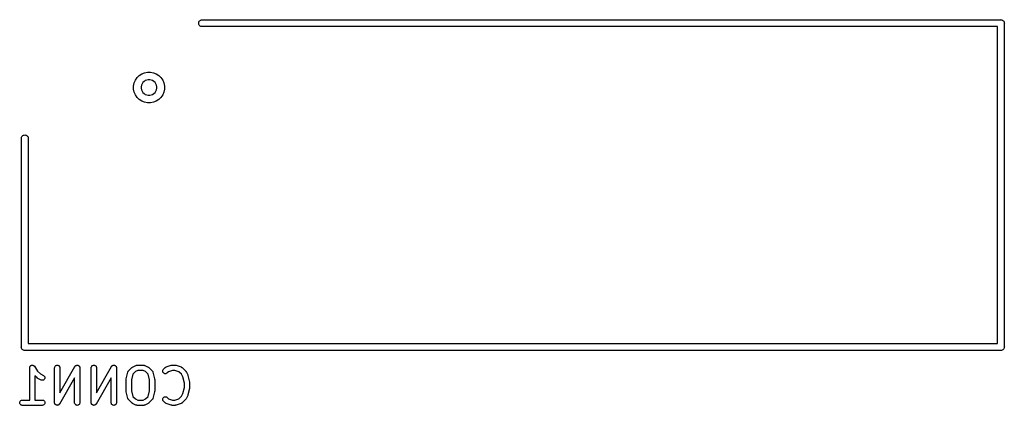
# Model space of a CAD drawing. Extents: x 0.05 to 2.3, y -1.99 to -0.02.
# Tile 6 of 8: x 1.19 to 2.3, y -1.95 to -1.52. Entities that reach past the tile are written whole.
import ezdxf

# ---------------------------------------------------------------- set-up
doc = ezdxf.new("R2010")
doc.units = 0
doc.header["$MEASUREMENT"] = 0
doc.layers.add('BLACK', color=7, linetype='CONTINUOUS')

msp = doc.modelspace()

# ---------------------------------------------------------------- linework, layer by layer
at = {"layer": 'BLACK', "linetype": 'CONTINUOUS'}
for p, q in [((1.396, -1.52), (1.3961, -1.5192)), ((1.3961, -1.5208), (1.396, -1.52)), ((1.3961, -1.5192), (1.3963, -1.5185)), ((1.3963, -1.5185), (1.3967, -1.5178)), ((1.3967, -1.5178), (1.3972, -1.5172)), ((1.3972, -1.5172), (1.3978, -1.5167)), ((1.3978, -1.5167), (1.3985, -1.5164)), ((1.3985, -1.5164), (1.3992, -1.5161)), ((1.3992, -1.5161), (1.3998, -1.5161)), ((1.3998, -1.5161), (2.2998, -1.5161)), ((2.2998, -1.5161), (2.3, -1.516)), ((2.3, -1.516), (2.3002, -1.5161)), ((2.3002, -1.5161), (2.3008, -1.5161)), ((2.3008, -1.5161), (2.3015, -1.5164)), ((2.3015, -1.5164), (2.3022, -1.5167)), ((2.3022, -1.5167), (2.3028, -1.5172)), ((2.3028, -1.5172), (2.3033, -1.5178)), ((2.3033, -1.5178), (2.3037, -1.5185)), ((2.3037, -1.5185), (2.3039, -1.5192)), ((2.3039, -1.5192), (2.304, -1.52)), ((2.304, -1.52), (2.3039, -1.5202)), ((2.3039, -1.5202), (2.3039, -1.8848)), ((1.3963, -1.5215), (1.3961, -1.5208)), ((1.3967, -1.5222), (1.3963, -1.5215)), ((1.3972, -1.5228), (1.3967, -1.5222)), ((1.3978, -1.5233), (1.3972, -1.5228)), ((1.3985, -1.5236), (1.3978, -1.5233)), ((1.3992, -1.5239), (1.3985, -1.5236)), ((1.3998, -1.5239), (1.3992, -1.5239)), ((2.2961, -1.5239), (1.3998, -1.5239)), ((2.2961, -1.8811), (2.2961, -1.5239)), ((1.3318, -1.5771), (1.3349, -1.5758)), ((1.3349, -1.5758), (1.3383, -1.5751)), ((1.3383, -1.5751), (1.3417, -1.5751)), ((1.3417, -1.5751), (1.3451, -1.5758)), ((1.3451, -1.5758), (1.3482, -1.5771)), ((1.3233, -1.5874), (1.3246, -1.5843)), ((1.3246, -1.5843), (1.3265, -1.5814)), ((1.3265, -1.5814), (1.3289, -1.579)), ((1.3289, -1.579), (1.3318, -1.5771)), ((1.3344, -1.5857), (1.3332, -1.5869)), ((1.3358, -1.5847), (1.3344, -1.5857)), ((1.3374, -1.5841), (1.3358, -1.5847)), ((1.3391, -1.5837), (1.3374, -1.5841)), ((1.3409, -1.5837), (1.3391, -1.5837)), ((1.3426, -1.5841), (1.3409, -1.5837)), ((1.3441, -1.5847), (1.3426, -1.5841)), ((1.3456, -1.5857), (1.3441, -1.5847)), ((1.3468, -1.5869), (1.3456, -1.5857)), ((1.3482, -1.5771), (1.3511, -1.579)), ((1.3511, -1.579), (1.3535, -1.5814)), ((1.3535, -1.5814), (1.3554, -1.5843)), ((1.3554, -1.5843), (1.3567, -1.5874)), ((1.3226, -1.5908), (1.3233, -1.5874)), ((1.3226, -1.5942), (1.3226, -1.5908)), ((1.3233, -1.5976), (1.3226, -1.5942)), ((1.3246, -1.6007), (1.3233, -1.5976)), ((1.3316, -1.5899), (1.3312, -1.5916)), ((1.3312, -1.5916), (1.3312, -1.5934)), ((1.3312, -1.5934), (1.3316, -1.5951)), ((1.3322, -1.5883), (1.3316, -1.5899)), ((1.3316, -1.5951), (1.3322, -1.5966)), ((1.3332, -1.5869), (1.3322, -1.5883)), ((1.3322, -1.5966), (1.3332, -1.5981)), ((1.3478, -1.5883), (1.3468, -1.5869)), ((1.3468, -1.5981), (1.3478, -1.5966)), ((1.3484, -1.5899), (1.3478, -1.5883)), ((1.3478, -1.5966), (1.3484, -1.5951)), ((1.3488, -1.5916), (1.3484, -1.5899)), ((1.3484, -1.5951), (1.3488, -1.5934)), ((1.3488, -1.5934), (1.3488, -1.5916)), ((1.3567, -1.5976), (1.3554, -1.6007)), ((1.3567, -1.5874), (1.3574, -1.5908)), ((1.3574, -1.5942), (1.3567, -1.5976)), ((1.3574, -1.5908), (1.3574, -1.5942)), ((1.3265, -1.6036), (1.3246, -1.6007)), ((1.3289, -1.606), (1.3265, -1.6036)), ((1.3318, -1.6079), (1.3289, -1.606)), ((1.3349, -1.6092), (1.3318, -1.6079)), ((1.3332, -1.5981), (1.3344, -1.5993)), ((1.3344, -1.5993), (1.3358, -1.6003)), ((1.3358, -1.6003), (1.3374, -1.6009)), ((1.3374, -1.6009), (1.3391, -1.6013)), ((1.3391, -1.6013), (1.3409, -1.6013)), ((1.3409, -1.6013), (1.3426, -1.6009)), ((1.3426, -1.6009), (1.3441, -1.6003)), ((1.3441, -1.6003), (1.3456, -1.5993)), ((1.3482, -1.6079), (1.3451, -1.6092)), ((1.3456, -1.5993), (1.3468, -1.5981)), ((1.3511, -1.606), (1.3482, -1.6079)), ((1.3535, -1.6036), (1.3511, -1.606)), ((1.3554, -1.6007), (1.3535, -1.6036)), ((1.3383, -1.6099), (1.3349, -1.6092)), ((1.3417, -1.6099), (1.3383, -1.6099)), ((1.3451, -1.6092), (1.3417, -1.6099)), ((1.1961, -1.6492), (1.1964, -1.6485)), ((1.1961, -1.6498), (1.1961, -1.6492)), ((1.1961, -1.8848), (1.1961, -1.6498)), ((1.1964, -1.6485), (1.1967, -1.6478)), ((1.1967, -1.6478), (1.1972, -1.6472)), ((1.1972, -1.6472), (1.1978, -1.6467)), ((1.1978, -1.6467), (1.1985, -1.6463)), ((1.1985, -1.6463), (1.1992, -1.6461)), ((1.1992, -1.6461), (1.2, -1.646)), ((1.2, -1.646), (1.2008, -1.6461)), ((1.2008, -1.6461), (1.2015, -1.6463)), ((1.2015, -1.6463), (1.2022, -1.6467)), ((1.2022, -1.6467), (1.2028, -1.6472)), ((1.2028, -1.6472), (1.2033, -1.6478)), ((1.2033, -1.6478), (1.2037, -1.6485)), ((1.2037, -1.6485), (1.2039, -1.6492)), ((1.2039, -1.6492), (1.2039, -1.6498)), ((1.2039, -1.6498), (1.2039, -1.8811)), ((1.196, -1.885), (1.1961, -1.8848)), ((1.1961, -1.8858), (1.196, -1.885)), ((1.1964, -1.8865), (1.1961, -1.8858)), ((1.2039, -1.8811), (2.2961, -1.8811)), ((2.3039, -1.8858), (2.3037, -1.8865)), ((2.3039, -1.8848), (2.304, -1.885)), ((2.304, -1.885), (2.3039, -1.8855)), ((2.3039, -1.8855), (2.3039, -1.8858)), ((1.1967, -1.8872), (1.1964, -1.8865)), ((1.1971, -1.8877), (1.1967, -1.8872)), ((1.1972, -1.8878), (1.1971, -1.8877)), ((1.1978, -1.8883), (1.1972, -1.8878)), ((1.1985, -1.8886), (1.1978, -1.8883)), ((1.1992, -1.8889), (1.1985, -1.8886)), ((1.2, -1.889), (1.1992, -1.8889)), ((1.2002, -1.8889), (1.2, -1.889)), ((2.2998, -1.8889), (1.2002, -1.8889)), ((2.3, -1.889), (2.2998, -1.8889)), ((2.3002, -1.8889), (2.3, -1.889)), ((2.3004, -1.8889), (2.3002, -1.8889)), ((2.3008, -1.8889), (2.3004, -1.8889)), ((2.3015, -1.8886), (2.3008, -1.8889)), ((2.3022, -1.8883), (2.3015, -1.8886)), ((2.3028, -1.8878), (2.3022, -1.8883)), ((2.3033, -1.8872), (2.3028, -1.8878)), ((2.3037, -1.8865), (2.3033, -1.8872)), ((1.2055, -1.9081), (1.2056, -1.9078)), ((1.2055, -1.9084), (1.2055, -1.9081)), ((1.2055, -1.9449), (1.2055, -1.9084)), ((1.2055, -1.9084), (1.2055, -1.9084)), ((1.2055, -1.9084), (1.2055, -1.9084)), ((1.2055, -1.9084), (1.2055, -1.9084)), ((1.2055, -1.9084), (1.2055, -1.9084)), ((1.2056, -1.9078), (1.2057, -1.9075)), ((1.2056, -1.9078), (1.2056, -1.9078)), ((1.2056, -1.9078), (1.2056, -1.9078)), ((1.2057, -1.9073), (1.2059, -1.907)), ((1.2057, -1.9075), (1.2057, -1.9073)), ((1.2057, -1.9073), (1.2057, -1.9073)), ((1.2057, -1.9073), (1.2057, -1.9073)), ((1.2059, -1.907), (1.206, -1.9068)), ((1.206, -1.9068), (1.2062, -1.9065)), ((1.206, -1.9068), (1.206, -1.9068)), ((1.206, -1.9068), (1.206, -1.9068)), ((1.2062, -1.9065), (1.2064, -1.9063)), ((1.2064, -1.9063), (1.2066, -1.9062)), ((1.2064, -1.9063), (1.2064, -1.9063)), ((1.2064, -1.9063), (1.2064, -1.9063)), ((1.2066, -1.9062), (1.2068, -1.906)), ((1.2068, -1.906), (1.2071, -1.9058)), ((1.2068, -1.906), (1.2068, -1.906)), ((1.2068, -1.906), (1.2068, -1.906)), ((1.2071, -1.9058), (1.2073, -1.9057)), ((1.2073, -1.9057), (1.2076, -1.9056)), ((1.2073, -1.9057), (1.2073, -1.9057)), ((1.2073, -1.9057), (1.2073, -1.9057)), ((1.2076, -1.9056), (1.2079, -1.9055)), ((1.2079, -1.9055), (1.2079, -1.9055)), ((1.2079, -1.9055), (1.2079, -1.9055)), ((1.2079, -1.9055), (1.2082, -1.9055)), ((1.2082, -1.9055), (1.2085, -1.9055)), ((1.2085, -1.9055), (1.2085, -1.9055)), ((1.2085, -1.9055), (1.2087, -1.9055)), ((1.2085, -1.9055), (1.2085, -1.9055)), ((1.2087, -1.9055), (1.209, -1.9056)), ((1.209, -1.9056), (1.209, -1.9056)), ((1.209, -1.9056), (1.209, -1.9056)), ((1.209, -1.9056), (1.2093, -1.9056)), ((1.2093, -1.9056), (1.2096, -1.9057)), ((1.2096, -1.9057), (1.2096, -1.9057)), ((1.2096, -1.9057), (1.2096, -1.9057)), ((1.2096, -1.9057), (1.2099, -1.9059)), ((1.2099, -1.9059), (1.2101, -1.906)), ((1.2101, -1.906), (1.2101, -1.906)), ((1.2101, -1.906), (1.2101, -1.906)), ((1.2101, -1.906), (1.2103, -1.9062)), ((1.2103, -1.9062), (1.2105, -1.9064)), ((1.2105, -1.9064), (1.2105, -1.9064)), ((1.2105, -1.9064), (1.2105, -1.9064)), ((1.2105, -1.9064), (1.2107, -1.9066)), ((1.2107, -1.9066), (1.2109, -1.9068)), ((1.2109, -1.9068), (1.2145, -1.9122)), ((1.2336, -1.9084), (1.2337, -1.9078)), ((1.2336, -1.9478), (1.2336, -1.9084)), ((1.2336, -1.9084), (1.2336, -1.9084)), ((1.2337, -1.9078), (1.2339, -1.9073)), ((1.2339, -1.9073), (1.2341, -1.9068)), ((1.2341, -1.9068), (1.2345, -1.9063)), ((1.2345, -1.9063), (1.2349, -1.906)), ((1.2349, -1.906), (1.2355, -1.9057)), ((1.2355, -1.9057), (1.236, -1.9055)), ((1.236, -1.9055), (1.2366, -1.9055)), ((1.2366, -1.9055), (1.2372, -1.9056)), ((1.2372, -1.9056), (1.2377, -1.9057)), ((1.2377, -1.9057), (1.2382, -1.906)), ((1.2382, -1.906), (1.2387, -1.9064)), ((1.2387, -1.9064), (1.239, -1.9068)), ((1.239, -1.9068), (1.2393, -1.9073)), ((1.2393, -1.9073), (1.2395, -1.9079)), ((1.2395, -1.9367), (1.2565, -1.907)), ((1.2395, -1.9079), (1.2395, -1.9084)), ((1.2395, -1.9084), (1.2395, -1.9367)), ((1.2565, -1.907), (1.2565, -1.9069)), ((1.2565, -1.9069), (1.2566, -1.9069)), ((1.2566, -1.9068), (1.2568, -1.9066)), ((1.2566, -1.9069), (1.2566, -1.9068)), ((1.2568, -1.9066), (1.2569, -1.9065)), ((1.2569, -1.9064), (1.257, -1.9063)), ((1.2569, -1.9065), (1.2569, -1.9064)), ((1.257, -1.9063), (1.2571, -1.9062)), ((1.2571, -1.9062), (1.2573, -1.9061)), ((1.2573, -1.9061), (1.2574, -1.906)), ((1.2574, -1.906), (1.2576, -1.9059)), ((1.2574, -1.906), (1.2574, -1.906)), ((1.2576, -1.9059), (1.2578, -1.9058)), ((1.2578, -1.9058), (1.2579, -1.9058)), ((1.2579, -1.9058), (1.258, -1.9057)), ((1.258, -1.9057), (1.2581, -1.9057)), ((1.2581, -1.9057), (1.2583, -1.9056)), ((1.2583, -1.9056), (1.2584, -1.9056)), ((1.2584, -1.9056), (1.2585, -1.9055)), ((1.2585, -1.9055), (1.2587, -1.9055)), ((1.2587, -1.9055), (1.2589, -1.9055)), ((1.2589, -1.9055), (1.259, -1.9055)), ((1.259, -1.9055), (1.2591, -1.9055)), ((1.2591, -1.9055), (1.2593, -1.9055)), ((1.2593, -1.9055), (1.2595, -1.9055)), ((1.2595, -1.9055), (1.2596, -1.9055)), ((1.2596, -1.9055), (1.2597, -1.9056)), ((1.2597, -1.9056), (1.2598, -1.9056)), ((1.2598, -1.9056), (1.26, -1.9057)), ((1.26, -1.9057), (1.2601, -1.9057)), ((1.2601, -1.9057), (1.2602, -1.9057)), ((1.2602, -1.9057), (1.2604, -1.9058)), ((1.2604, -1.9058), (1.2606, -1.9059)), ((1.2606, -1.9059), (1.2606, -1.9059)), ((1.2606, -1.9059), (1.2607, -1.906)), ((1.2607, -1.906), (1.2609, -1.9061)), ((1.2609, -1.9061), (1.261, -1.9062)), ((1.261, -1.9062), (1.2611, -1.9063)), ((1.2611, -1.9063), (1.2612, -1.9064)), ((1.2612, -1.9064), (1.2613, -1.9065)), ((1.2613, -1.9065), (1.2614, -1.9066)), ((1.2614, -1.9066), (1.2615, -1.9067)), ((1.2615, -1.9067), (1.2615, -1.9068)), ((1.2615, -1.9068), (1.2616, -1.907)), ((1.2616, -1.907), (1.2617, -1.9071)), ((1.2617, -1.9071), (1.2617, -1.9072)), ((1.2617, -1.9072), (1.2618, -1.9073)), ((1.2618, -1.9073), (1.2618, -1.9075)), ((1.2618, -1.9075), (1.2619, -1.9077)), ((1.2619, -1.9077), (1.2619, -1.9078)), ((1.2619, -1.9078), (1.262, -1.9079)), ((1.262, -1.9079), (1.262, -1.9081)), ((1.262, -1.9081), (1.262, -1.9082)), ((1.262, -1.9082), (1.262, -1.9083)), ((1.262, -1.9083), (1.262, -1.9084)), ((1.262, -1.9084), (1.262, -1.9478)), ((1.2749, -1.9078), (1.2751, -1.9073)), ((1.2749, -1.9084), (1.2749, -1.9078)), ((1.2749, -1.9478), (1.2749, -1.9084)), ((1.2749, -1.9084), (1.2749, -1.9084)), ((1.2751, -1.9073), (1.2754, -1.9068)), ((1.2754, -1.9068), (1.2757, -1.9063)), ((1.2757, -1.9063), (1.2762, -1.906)), ((1.2762, -1.906), (1.2767, -1.9057)), ((1.2767, -1.9057), (1.2773, -1.9055)), ((1.2773, -1.9055), (1.2778, -1.9055)), ((1.2778, -1.9055), (1.2784, -1.9056)), ((1.2784, -1.9056), (1.279, -1.9057)), ((1.279, -1.9057), (1.2795, -1.906)), ((1.2795, -1.906), (1.2799, -1.9064)), ((1.2799, -1.9064), (1.2803, -1.9068)), ((1.2803, -1.9068), (1.2805, -1.9073)), ((1.2805, -1.9073), (1.2807, -1.9079)), ((1.2807, -1.9079), (1.2808, -1.9084)), ((1.2808, -1.9367), (1.2977, -1.907)), ((1.2808, -1.9084), (1.2808, -1.9367)), ((1.2977, -1.907), (1.2978, -1.9069)), ((1.2978, -1.9069), (1.2979, -1.9068)), ((1.2978, -1.9069), (1.2978, -1.9069)), ((1.2979, -1.9068), (1.298, -1.9066)), ((1.298, -1.9066), (1.2981, -1.9065)), ((1.2981, -1.9065), (1.2982, -1.9064)), ((1.2982, -1.9063), (1.2984, -1.9062)), ((1.2982, -1.9064), (1.2982, -1.9063)), ((1.2984, -1.9062), (1.2985, -1.9061)), ((1.2985, -1.9061), (1.2986, -1.906)), ((1.2986, -1.906), (1.2987, -1.906)), ((1.2987, -1.906), (1.2989, -1.9059)), ((1.2989, -1.9059), (1.299, -1.9058)), ((1.299, -1.9058), (1.2991, -1.9058)), ((1.2991, -1.9058), (1.2992, -1.9057)), ((1.2992, -1.9057), (1.2994, -1.9057)), ((1.2994, -1.9057), (1.2996, -1.9056)), ((1.2996, -1.9056), (1.2997, -1.9056)), ((1.2997, -1.9056), (1.2998, -1.9055)), ((1.2998, -1.9055), (1.2999, -1.9055)), ((1.2999, -1.9055), (1.3001, -1.9055)), ((1.3001, -1.9055), (1.3002, -1.9055)), ((1.3002, -1.9055), (1.3003, -1.9055)), ((1.3003, -1.9055), (1.3005, -1.9055)), ((1.3005, -1.9055), (1.3007, -1.9055)), ((1.3007, -1.9055), (1.3008, -1.9055)), ((1.3008, -1.9055), (1.3009, -1.9056)), ((1.3009, -1.9056), (1.3011, -1.9056)), ((1.3011, -1.9056), (1.3013, -1.9057)), ((1.3013, -1.9057), (1.3014, -1.9057)), ((1.3014, -1.9057), (1.3015, -1.9057)), ((1.3015, -1.9057), (1.3016, -1.9058)), ((1.3016, -1.9058), (1.3018, -1.9059)), ((1.3018, -1.9059), (1.3019, -1.9059)), ((1.3019, -1.9059), (1.302, -1.906)), ((1.302, -1.906), (1.3021, -1.9061)), ((1.3021, -1.9061), (1.3023, -1.9062)), ((1.3023, -1.9062), (1.3023, -1.9063)), ((1.3023, -1.9063), (1.3024, -1.9064)), ((1.3024, -1.9064), (1.3025, -1.9065)), ((1.3025, -1.9065), (1.3027, -1.9066)), ((1.3027, -1.9066), (1.3027, -1.9067)), ((1.3027, -1.9067), (1.3028, -1.9068)), ((1.3028, -1.9068), (1.3029, -1.907)), ((1.3029, -1.907), (1.303, -1.9071)), ((1.303, -1.9071), (1.303, -1.9072)), ((1.303, -1.9072), (1.303, -1.9073)), ((1.303, -1.9073), (1.3031, -1.9075)), ((1.3031, -1.9075), (1.3032, -1.9077)), ((1.3032, -1.9077), (1.3032, -1.9078)), ((1.3032, -1.9078), (1.3032, -1.9079)), ((1.3032, -1.9079), (1.3032, -1.9081)), ((1.3032, -1.9081), (1.3033, -1.9082)), ((1.3033, -1.9082), (1.3033, -1.9083)), ((1.3033, -1.9083), (1.3033, -1.9084)), ((1.3033, -1.9084), (1.3033, -1.9478)), ((1.317, -1.912), (1.3207, -1.9082)), ((1.3207, -1.9082), (1.3208, -1.9082)), ((1.3208, -1.9082), (1.3209, -1.9081)), ((1.3209, -1.9081), (1.321, -1.908)), ((1.321, -1.908), (1.3211, -1.9079)), ((1.3211, -1.9079), (1.3212, -1.9078)), ((1.3212, -1.9078), (1.3214, -1.9078)), ((1.3214, -1.9078), (1.3215, -1.9077)), ((1.3215, -1.9077), (1.3252, -1.9058)), ((1.3252, -1.9058), (1.3253, -1.9058)), ((1.3253, -1.9058), (1.3254, -1.9058)), ((1.3254, -1.9058), (1.3254, -1.9057)), ((1.3254, -1.9057), (1.3256, -1.9057)), ((1.3256, -1.9057), (1.3258, -1.9056)), ((1.3258, -1.9056), (1.3259, -1.9056)), ((1.3259, -1.9056), (1.326, -1.9055)), ((1.326, -1.9055), (1.3262, -1.9055)), ((1.3262, -1.9055), (1.3264, -1.9055)), ((1.3264, -1.9055), (1.3265, -1.9055)), ((1.3265, -1.9055), (1.3266, -1.9055)), ((1.3266, -1.9055), (1.3341, -1.9055)), ((1.3341, -1.9055), (1.3342, -1.9055)), ((1.3341, -1.9055), (1.3341, -1.9055)), ((1.3342, -1.9055), (1.3343, -1.9055)), ((1.3343, -1.9055), (1.3345, -1.9055)), ((1.3345, -1.9055), (1.3347, -1.9056)), ((1.3347, -1.9056), (1.3348, -1.9056)), ((1.3348, -1.9056), (1.3348, -1.9056)), ((1.3348, -1.9056), (1.335, -1.9057)), ((1.335, -1.9057), (1.3352, -1.9057)), ((1.3352, -1.9057), (1.3353, -1.9058)), ((1.3353, -1.9058), (1.3354, -1.9058)), ((1.3354, -1.9058), (1.3391, -1.9077)), ((1.3391, -1.9077), (1.3392, -1.9077)), ((1.3392, -1.9077), (1.3393, -1.9078)), ((1.3393, -1.9078), (1.3395, -1.9079)), ((1.3395, -1.9079), (1.3395, -1.9079)), ((1.3395, -1.9079), (1.3397, -1.908)), ((1.3397, -1.908), (1.3398, -1.9081)), ((1.3398, -1.9081), (1.3399, -1.9082)), ((1.3399, -1.9082), (1.3436, -1.912)), ((1.3563, -1.9101), (1.3582, -1.9082)), ((1.3582, -1.9082), (1.3583, -1.9081)), ((1.3582, -1.9082), (1.3582, -1.9082)), ((1.3583, -1.9081), (1.3584, -1.9081)), ((1.3584, -1.9081), (1.3585, -1.908)), ((1.3585, -1.908), (1.3587, -1.9078)), ((1.3587, -1.9078), (1.3588, -1.9078)), ((1.3588, -1.9078), (1.359, -1.9077)), ((1.3588, -1.9078), (1.3588, -1.9078)), ((1.359, -1.9077), (1.3592, -1.9076)), ((1.3592, -1.9076), (1.3593, -1.9076)), ((1.3593, -1.9076), (1.3594, -1.9075)), ((1.3594, -1.9075), (1.365, -1.9056)), ((1.365, -1.9056), (1.365, -1.9056)), ((1.365, -1.9056), (1.3652, -1.9056)), ((1.3652, -1.9056), (1.3654, -1.9055)), ((1.3654, -1.9055), (1.3655, -1.9055)), ((1.3655, -1.9055), (1.3656, -1.9055)), ((1.3656, -1.9055), (1.3658, -1.9055)), ((1.3658, -1.9055), (1.3659, -1.9055)), ((1.3659, -1.9055), (1.3697, -1.9055)), ((1.3697, -1.9055), (1.3699, -1.9055)), ((1.3697, -1.9055), (1.3697, -1.9055)), ((1.3699, -1.9055), (1.37, -1.9055)), ((1.37, -1.9055), (1.3702, -1.9055)), ((1.3702, -1.9055), (1.3703, -1.9056)), ((1.3703, -1.9056), (1.3704, -1.9056)), ((1.3704, -1.9056), (1.3706, -1.9056)), ((1.3706, -1.9056), (1.3762, -1.9075)), ((1.3762, -1.9075), (1.3763, -1.9075)), ((1.3763, -1.9075), (1.3763, -1.9076)), ((1.3763, -1.9076), (1.3764, -1.9076)), ((1.3764, -1.9076), (1.3766, -1.9077)), ((1.3766, -1.9077), (1.3768, -1.9078)), ((1.3768, -1.9078), (1.3769, -1.9078)), ((1.3769, -1.9078), (1.3769, -1.9079)), ((1.3769, -1.9079), (1.3771, -1.908)), ((1.3771, -1.908), (1.3773, -1.9081)), ((1.3773, -1.9081), (1.3773, -1.9082)), ((1.3773, -1.9082), (1.3774, -1.9082)), ((1.3774, -1.9082), (1.3811, -1.912)), ((1.2139, -1.9199), (1.2114, -1.9174)), ((1.2114, -1.9174), (1.2114, -1.9449)), ((1.2145, -1.9122), (1.2177, -1.9154)), ((1.2177, -1.9154), (1.221, -1.917)), ((1.221, -1.917), (1.221, -1.9171)), ((1.221, -1.9171), (1.2215, -1.9174)), ((1.2215, -1.9174), (1.222, -1.9178)), ((1.222, -1.9178), (1.2223, -1.9183)), ((1.2223, -1.9183), (1.2225, -1.9188)), ((1.2225, -1.9188), (1.2226, -1.9193)), ((1.2226, -1.9193), (1.2226, -1.9199)), ((1.2561, -1.9196), (1.2391, -1.9493)), ((1.2561, -1.9478), (1.2561, -1.9196)), ((1.2974, -1.9196), (1.2804, -1.9493)), ((1.2974, -1.9478), (1.2974, -1.9196)), ((1.3143, -1.9208), (1.3162, -1.9134)), ((1.3162, -1.9133), (1.3163, -1.9131)), ((1.3162, -1.9134), (1.3162, -1.9133)), ((1.3163, -1.9129), (1.3164, -1.9128)), ((1.3163, -1.9131), (1.3163, -1.9129)), ((1.3164, -1.9128), (1.3165, -1.9126)), ((1.3164, -1.9128), (1.3164, -1.9128)), ((1.3165, -1.9126), (1.3166, -1.9124)), ((1.3166, -1.9124), (1.3167, -1.9123)), ((1.3167, -1.9123), (1.3168, -1.9121)), ((1.3167, -1.9123), (1.3167, -1.9123)), ((1.3168, -1.9121), (1.317, -1.912)), ((1.3217, -1.9156), (1.3201, -1.9219)), ((1.3246, -1.9127), (1.3217, -1.9156)), ((1.3273, -1.9114), (1.3246, -1.9127)), ((1.3334, -1.9114), (1.3273, -1.9114)), ((1.3361, -1.9127), (1.3334, -1.9114)), ((1.3389, -1.9156), (1.3361, -1.9127)), ((1.3405, -1.9219), (1.3389, -1.9156)), ((1.3436, -1.912), (1.3437, -1.912)), ((1.3437, -1.912), (1.3438, -1.9122)), ((1.3438, -1.9122), (1.3439, -1.9123)), ((1.3439, -1.9123), (1.344, -1.9124)), ((1.344, -1.9124), (1.344, -1.9125)), ((1.344, -1.9125), (1.3441, -1.9126)), ((1.3441, -1.9126), (1.3442, -1.9128)), ((1.3442, -1.9128), (1.3443, -1.9129)), ((1.3443, -1.9129), (1.3443, -1.913)), ((1.3443, -1.913), (1.3443, -1.9132)), ((1.3443, -1.9132), (1.3444, -1.9134)), ((1.3444, -1.9134), (1.3463, -1.9208)), ((1.3555, -1.9116), (1.3557, -1.911)), ((1.3555, -1.9122), (1.3555, -1.9116)), ((1.3555, -1.9127), (1.3555, -1.9122)), ((1.3557, -1.9133), (1.3555, -1.9127)), ((1.3557, -1.911), (1.356, -1.9105)), ((1.356, -1.9138), (1.3557, -1.9133)), ((1.356, -1.9105), (1.3563, -1.9101)), ((1.3563, -1.9143), (1.356, -1.9138)), ((1.3568, -1.9146), (1.3563, -1.9143)), ((1.3573, -1.9149), (1.3568, -1.9146)), ((1.3578, -1.9151), (1.3573, -1.9149)), ((1.3584, -1.9151), (1.3578, -1.9151)), ((1.359, -1.9151), (1.3584, -1.9151)), ((1.3595, -1.9149), (1.359, -1.9151)), ((1.36, -1.9147), (1.3595, -1.9149)), ((1.3605, -1.9143), (1.36, -1.9147)), ((1.3619, -1.9129), (1.3605, -1.9143)), ((1.3605, -1.9143), (1.3605, -1.9143)), ((1.3664, -1.9114), (1.3619, -1.9129)), ((1.3692, -1.9114), (1.3664, -1.9114)), ((1.3737, -1.9129), (1.3692, -1.9114)), ((1.3766, -1.9158), (1.3737, -1.9129)), ((1.3781, -1.9188), (1.3766, -1.9158)), ((1.3799, -1.9257), (1.3781, -1.9188)), ((1.3811, -1.912), (1.3812, -1.912)), ((1.3812, -1.912), (1.3813, -1.9121)), ((1.3813, -1.9121), (1.3814, -1.9123)), ((1.3814, -1.9123), (1.3815, -1.9124)), ((1.3815, -1.9124), (1.3815, -1.9125)), ((1.3815, -1.9125), (1.3816, -1.9126)), ((1.3816, -1.9126), (1.3817, -1.9127)), ((1.3817, -1.9127), (1.3836, -1.9165)), ((1.3836, -1.9165), (1.3836, -1.9165)), ((1.3836, -1.9165), (1.3836, -1.9165)), ((1.3836, -1.9165), (1.3836, -1.9166)), ((1.3836, -1.9166), (1.3837, -1.9168)), ((1.3837, -1.9168), (1.3838, -1.9171)), ((1.3838, -1.9171), (1.3838, -1.9171)), ((1.3838, -1.9171), (1.3838, -1.9171)), ((1.3838, -1.9171), (1.3857, -1.9246)), ((1.214, -1.92), (1.2139, -1.9199)), ((1.2141, -1.9201), (1.214, -1.92)), ((1.2142, -1.9202), (1.2141, -1.9201)), ((1.2143, -1.9203), (1.2142, -1.9202)), ((1.2145, -1.9204), (1.2143, -1.9203)), ((1.2146, -1.9204), (1.2145, -1.9204)), ((1.2146, -1.9205), (1.2146, -1.9204)), ((1.2184, -1.9223), (1.2146, -1.9205)), ((1.2189, -1.9225), (1.2184, -1.9223)), ((1.2195, -1.9226), (1.2189, -1.9225)), ((1.2201, -1.9226), (1.2195, -1.9226)), ((1.2206, -1.9225), (1.2201, -1.9226)), ((1.2211, -1.9223), (1.2206, -1.9225)), ((1.2216, -1.9219), (1.2211, -1.9223)), ((1.222, -1.9215), (1.2216, -1.9219)), ((1.2223, -1.921), (1.222, -1.9215)), ((1.2225, -1.9205), (1.2223, -1.921)), ((1.2226, -1.9199), (1.2225, -1.9205)), ((1.3142, -1.9214), (1.3143, -1.9212)), ((1.3142, -1.9215), (1.3142, -1.9214)), ((1.3142, -1.9216), (1.3142, -1.9215)), ((1.3142, -1.9215), (1.3142, -1.9215)), ((1.3142, -1.9347), (1.3142, -1.9216)), ((1.3143, -1.9209), (1.3143, -1.9208)), ((1.3143, -1.9212), (1.3143, -1.9209)), ((1.3143, -1.9209), (1.3143, -1.9209)), ((1.3201, -1.9219), (1.3201, -1.9343)), ((1.3405, -1.9343), (1.3405, -1.9219)), ((1.3463, -1.9208), (1.3463, -1.9209)), ((1.3463, -1.9209), (1.3463, -1.9209)), ((1.3463, -1.9209), (1.3463, -1.921)), ((1.3463, -1.921), (1.3463, -1.9212)), ((1.3463, -1.9212), (1.3464, -1.9215)), ((1.3464, -1.9215), (1.3464, -1.9215)), ((1.3464, -1.9215), (1.3464, -1.9216)), ((1.3464, -1.9216), (1.3464, -1.9347)), ((1.3781, -1.9374), (1.3799, -1.9306)), ((1.3799, -1.9306), (1.3799, -1.9257)), ((1.3857, -1.9246), (1.3857, -1.9246)), ((1.3857, -1.9246), (1.3857, -1.9247)), ((1.3857, -1.9247), (1.3857, -1.9247)), ((1.3857, -1.9247), (1.3857, -1.925)), ((1.3857, -1.925), (1.3858, -1.9252)), ((1.3858, -1.9252), (1.3858, -1.9253)), ((1.3858, -1.9253), (1.3858, -1.9253)), ((1.3858, -1.9253), (1.3858, -1.9309)), ((1.3142, -1.9348), (1.3142, -1.9347)), ((1.3142, -1.9347), (1.3142, -1.9347)), ((1.3143, -1.935), (1.3142, -1.9348)), ((1.3143, -1.9353), (1.3143, -1.935)), ((1.3143, -1.9354), (1.3143, -1.9353)), ((1.3143, -1.9353), (1.3143, -1.9353)), ((1.3162, -1.9429), (1.3143, -1.9354)), ((1.3143, -1.9354), (1.3143, -1.9354)), ((1.3201, -1.9343), (1.3217, -1.9407)), ((1.3217, -1.9407), (1.3246, -1.9435)), ((1.3361, -1.9435), (1.3389, -1.9407)), ((1.3389, -1.9407), (1.3405, -1.9343)), ((1.3463, -1.9354), (1.3444, -1.9429)), ((1.3464, -1.9348), (1.3463, -1.9351)), ((1.3463, -1.9351), (1.3463, -1.9353)), ((1.3463, -1.9353), (1.3463, -1.9353)), ((1.3463, -1.9353), (1.3463, -1.9354)), ((1.3464, -1.9347), (1.3464, -1.9347)), ((1.3464, -1.9347), (1.3464, -1.9348)), ((1.3464, -1.9348), (1.3464, -1.9348)), ((1.356, -1.9424), (1.3564, -1.942)), ((1.3564, -1.942), (1.3568, -1.9416)), ((1.3568, -1.9416), (1.3573, -1.9413)), ((1.3573, -1.9413), (1.3579, -1.9412)), ((1.3579, -1.9412), (1.3584, -1.9411)), ((1.3584, -1.9411), (1.359, -1.9412)), ((1.359, -1.9412), (1.3596, -1.9413)), ((1.3596, -1.9413), (1.3601, -1.9416)), ((1.3601, -1.9416), (1.3605, -1.942)), ((1.3605, -1.942), (1.3619, -1.9433)), ((1.3737, -1.9433), (1.3766, -1.9404)), ((1.3766, -1.9404), (1.3781, -1.9374)), ((1.3836, -1.9398), (1.3817, -1.9435)), ((1.3837, -1.9395), (1.3836, -1.9397)), ((1.3836, -1.9397), (1.3836, -1.9397)), ((1.3836, -1.9397), (1.3836, -1.9398)), ((1.3838, -1.9392), (1.3837, -1.9395)), ((1.3857, -1.9317), (1.3838, -1.9391)), ((1.3838, -1.9391), (1.3838, -1.9392)), ((1.3838, -1.9392), (1.3838, -1.9392)), ((1.3838, -1.9392), (1.3838, -1.9392)), ((1.3858, -1.9311), (1.3857, -1.9313)), ((1.3857, -1.9313), (1.3857, -1.9316)), ((1.3857, -1.9316), (1.3857, -1.9316)), ((1.3857, -1.9316), (1.3857, -1.9317)), ((1.3858, -1.9309), (1.3858, -1.931)), ((1.3858, -1.931), (1.3858, -1.931)), ((1.3858, -1.931), (1.3858, -1.9311)), ((1.1943, -1.9472), (1.1945, -1.9467)), ((1.1943, -1.9478), (1.1943, -1.9472)), ((1.1943, -1.9484), (1.1943, -1.9478)), ((1.1945, -1.9489), (1.1943, -1.9484)), ((1.1945, -1.9467), (1.1947, -1.9462)), ((1.1947, -1.9494), (1.1945, -1.9489)), ((1.1947, -1.9462), (1.1951, -1.9457)), ((1.1951, -1.9499), (1.1947, -1.9494)), ((1.1951, -1.9457), (1.1956, -1.9453)), ((1.1955, -1.9503), (1.1951, -1.9499)), ((1.196, -1.9505), (1.1955, -1.9503)), ((1.1956, -1.9453), (1.1961, -1.9451)), ((1.1966, -1.9507), (1.196, -1.9505)), ((1.1961, -1.9451), (1.1966, -1.9449)), ((1.1966, -1.9449), (1.1972, -1.9449)), ((1.1972, -1.9508), (1.1966, -1.9507)), ((1.1972, -1.9449), (1.2055, -1.9449)), ((1.2197, -1.9508), (1.1972, -1.9508)), ((1.1972, -1.9508), (1.1972, -1.9508)), ((1.2114, -1.9449), (1.2197, -1.9449)), ((1.2197, -1.9449), (1.2197, -1.9449)), ((1.2197, -1.9449), (1.2203, -1.9449)), ((1.2203, -1.9507), (1.2197, -1.9508)), ((1.2203, -1.9449), (1.2209, -1.9451)), ((1.2208, -1.9505), (1.2203, -1.9507)), ((1.2213, -1.9503), (1.2208, -1.9505)), ((1.2209, -1.9451), (1.2214, -1.9454)), ((1.2218, -1.9499), (1.2213, -1.9503)), ((1.2214, -1.9454), (1.2218, -1.9457)), ((1.2218, -1.9457), (1.2222, -1.9462)), ((1.2221, -1.9495), (1.2218, -1.9499)), ((1.2224, -1.9489), (1.2221, -1.9495)), ((1.2222, -1.9462), (1.2224, -1.9467)), ((1.2224, -1.9467), (1.2226, -1.9473)), ((1.2226, -1.9484), (1.2224, -1.9489)), ((1.2226, -1.9473), (1.2227, -1.9478)), ((1.2227, -1.9478), (1.2226, -1.9484)), ((1.2336, -1.9479), (1.2336, -1.9478)), ((1.2336, -1.948), (1.2336, -1.9479)), ((1.2336, -1.9482), (1.2336, -1.948)), ((1.2337, -1.9484), (1.2336, -1.9482)), ((1.2337, -1.9485), (1.2337, -1.9484)), ((1.2337, -1.9486), (1.2337, -1.9485)), ((1.2338, -1.9487), (1.2337, -1.9486)), ((1.2338, -1.9489), (1.2338, -1.9487)), ((1.2339, -1.949), (1.2338, -1.9489)), ((1.2339, -1.9491), (1.2339, -1.949)), ((1.234, -1.9493), (1.2339, -1.9491)), ((1.2341, -1.9494), (1.234, -1.9493)), ((1.2342, -1.9495), (1.2341, -1.9494)), ((1.2342, -1.9496), (1.2342, -1.9495)), ((1.2344, -1.9497), (1.2342, -1.9496)), ((1.2345, -1.9499), (1.2344, -1.9497)), ((1.2346, -1.95), (1.2345, -1.9499)), ((1.2348, -1.9501), (1.2346, -1.95)), ((1.2346, -1.95), (1.2346, -1.95)), ((1.2349, -1.9503), (1.2348, -1.9501)), ((1.235, -1.9503), (1.2349, -1.9503)), ((1.2351, -1.9504), (1.235, -1.9503)), ((1.2353, -1.9504), (1.2351, -1.9504)), ((1.2354, -1.9505), (1.2353, -1.9504)), ((1.2355, -1.9506), (1.2354, -1.9505)), ((1.2356, -1.9506), (1.2355, -1.9506)), ((1.2358, -1.9506), (1.2356, -1.9506)), ((1.236, -1.9507), (1.2358, -1.9506)), ((1.2361, -1.9507), (1.236, -1.9507)), ((1.2362, -1.9507), (1.2361, -1.9507)), ((1.2364, -1.9507), (1.2362, -1.9507)), ((1.2366, -1.9508), (1.2364, -1.9507)), ((1.2367, -1.9507), (1.2366, -1.9508)), ((1.2368, -1.9508), (1.2367, -1.9507)), ((1.2369, -1.9507), (1.2368, -1.9508)), ((1.2371, -1.9507), (1.2369, -1.9507)), ((1.2372, -1.9507), (1.2371, -1.9507)), ((1.2373, -1.9507), (1.2372, -1.9507)), ((1.2375, -1.9506), (1.2373, -1.9507)), ((1.2377, -1.9506), (1.2375, -1.9506)), ((1.2378, -1.9505), (1.2377, -1.9506)), ((1.2379, -1.9505), (1.2378, -1.9505)), ((1.238, -1.9504), (1.2379, -1.9505)), ((1.2382, -1.9503), (1.238, -1.9504)), ((1.2383, -1.9502), (1.2382, -1.9503)), ((1.2384, -1.9502), (1.2383, -1.9502)), ((1.2385, -1.95), (1.2384, -1.9502)), ((1.2386, -1.9499), (1.2385, -1.95)), ((1.2387, -1.9498), (1.2386, -1.9499)), ((1.2388, -1.9498), (1.2387, -1.9498)), ((1.2389, -1.9496), (1.2388, -1.9498)), ((1.239, -1.9495), (1.2389, -1.9496)), ((1.2391, -1.9493), (1.239, -1.9494)), ((1.239, -1.9494), (1.239, -1.9495)), ((1.2391, -1.9493), (1.2391, -1.9493)), ((1.2562, -1.9484), (1.2561, -1.9478)), ((1.2563, -1.9489), (1.2562, -1.9484)), ((1.2566, -1.9494), (1.2563, -1.9489)), ((1.257, -1.9499), (1.2566, -1.9494)), ((1.2574, -1.9503), (1.257, -1.9499)), ((1.2579, -1.9505), (1.2574, -1.9503)), ((1.2585, -1.9507), (1.2579, -1.9505)), ((1.2591, -1.9508), (1.2585, -1.9507)), ((1.2596, -1.9507), (1.2591, -1.9508)), ((1.2602, -1.9506), (1.2596, -1.9507)), ((1.2607, -1.9503), (1.2602, -1.9506)), ((1.2611, -1.9499), (1.2607, -1.9503)), ((1.2615, -1.9495), (1.2611, -1.9499)), ((1.2618, -1.949), (1.2615, -1.9495)), ((1.2619, -1.9484), (1.2618, -1.949)), ((1.262, -1.9479), (1.2619, -1.9484)), ((1.262, -1.9478), (1.262, -1.9479)), ((1.2749, -1.9479), (1.2749, -1.9478)), ((1.2749, -1.948), (1.2749, -1.9479)), ((1.2749, -1.9482), (1.2749, -1.948)), ((1.2749, -1.9484), (1.2749, -1.9482)), ((1.275, -1.9485), (1.2749, -1.9484)), ((1.275, -1.9486), (1.275, -1.9485)), ((1.275, -1.9487), (1.275, -1.9486)), ((1.2751, -1.9489), (1.275, -1.9487)), ((1.2751, -1.949), (1.2751, -1.9489)), ((1.2752, -1.9491), (1.2751, -1.949)), ((1.2753, -1.9493), (1.2752, -1.9491)), ((1.2753, -1.9494), (1.2753, -1.9493)), ((1.2754, -1.9495), (1.2753, -1.9494)), ((1.2755, -1.9496), (1.2754, -1.9495)), ((1.2756, -1.9497), (1.2755, -1.9496)), ((1.2757, -1.9499), (1.2756, -1.9497)), ((1.2758, -1.95), (1.2757, -1.9499)), ((1.2759, -1.95), (1.2758, -1.95)), ((1.276, -1.9501), (1.2759, -1.95)), ((1.2762, -1.9503), (1.276, -1.9501)), ((1.2763, -1.9503), (1.2762, -1.9503)), ((1.2763, -1.9504), (1.2763, -1.9503)), ((1.2765, -1.9504), (1.2763, -1.9504)), ((1.2767, -1.9505), (1.2765, -1.9504)), ((1.2768, -1.9506), (1.2767, -1.9505)), ((1.2769, -1.9506), (1.2768, -1.9506)), ((1.277, -1.9506), (1.2769, -1.9506)), ((1.2772, -1.9507), (1.277, -1.9506)), ((1.2773, -1.9507), (1.2772, -1.9507)), ((1.2774, -1.9507), (1.2773, -1.9507)), ((1.2776, -1.9507), (1.2774, -1.9507)), ((1.2778, -1.9508), (1.2776, -1.9507)), ((1.2779, -1.9507), (1.2778, -1.9508)), ((1.278, -1.9508), (1.2779, -1.9507)), ((1.2782, -1.9507), (1.278, -1.9508)), ((1.2784, -1.9507), (1.2782, -1.9507)), ((1.2785, -1.9507), (1.2784, -1.9507)), ((1.2786, -1.9507), (1.2785, -1.9507)), ((1.2787, -1.9506), (1.2786, -1.9507)), ((1.2789, -1.9506), (1.2787, -1.9506)), ((1.279, -1.9505), (1.2789, -1.9506)), ((1.2791, -1.9505), (1.279, -1.9505)), ((1.2793, -1.9504), (1.2791, -1.9505)), ((1.2794, -1.9503), (1.2793, -1.9504)), ((1.2795, -1.9502), (1.2794, -1.9503)), ((1.2796, -1.9502), (1.2795, -1.9502)), ((1.2797, -1.95), (1.2796, -1.9502)), ((1.2799, -1.9499), (1.2797, -1.95)), ((1.28, -1.9498), (1.2799, -1.9498)), ((1.2799, -1.9498), (1.2799, -1.9499)), ((1.2801, -1.9496), (1.28, -1.9498)), ((1.2803, -1.9495), (1.2801, -1.9496)), ((1.2804, -1.9493), (1.2803, -1.9494)), ((1.2803, -1.9494), (1.2803, -1.9495)), ((1.2804, -1.9493), (1.2804, -1.9493)), ((1.2974, -1.9484), (1.2974, -1.9478)), ((1.2976, -1.9489), (1.2974, -1.9484)), ((1.2978, -1.9494), (1.2976, -1.9489)), ((1.2982, -1.9499), (1.2978, -1.9494)), ((1.2987, -1.9503), (1.2982, -1.9499)), ((1.2992, -1.9505), (1.2987, -1.9503)), ((1.2997, -1.9507), (1.2992, -1.9505)), ((1.3003, -1.9508), (1.2997, -1.9507)), ((1.3009, -1.9507), (1.3003, -1.9508)), ((1.3014, -1.9506), (1.3009, -1.9507)), ((1.3019, -1.9503), (1.3014, -1.9506)), ((1.3024, -1.9499), (1.3019, -1.9503)), ((1.3028, -1.9495), (1.3024, -1.9499)), ((1.303, -1.949), (1.3028, -1.9495)), ((1.3032, -1.9484), (1.303, -1.949)), ((1.3033, -1.9479), (1.3032, -1.9484)), ((1.3033, -1.9478), (1.3033, -1.9479)), ((1.3163, -1.9431), (1.3162, -1.9429)), ((1.3163, -1.9433), (1.3163, -1.9431)), ((1.3164, -1.9434), (1.3163, -1.9433)), ((1.3165, -1.9436), (1.3164, -1.9434)), ((1.3164, -1.9434), (1.3164, -1.9434)), ((1.3166, -1.9438), (1.3165, -1.9436)), ((1.3166, -1.9439), (1.3166, -1.9438)), ((1.3167, -1.9439), (1.3166, -1.9439)), ((1.3168, -1.9441), (1.3167, -1.9439)), ((1.3169, -1.9442), (1.3168, -1.9441)), ((1.317, -1.9443), (1.3169, -1.9442)), ((1.3207, -1.948), (1.317, -1.9443)), ((1.3209, -1.9481), (1.3207, -1.948)), ((1.321, -1.9482), (1.3209, -1.9481)), ((1.3211, -1.9483), (1.321, -1.9482)), ((1.3212, -1.9484), (1.3211, -1.9483)), ((1.3213, -1.9485), (1.3212, -1.9484)), ((1.3215, -1.9486), (1.3213, -1.9485)), ((1.3252, -1.9505), (1.3215, -1.9486)), ((1.3215, -1.9486), (1.3215, -1.9486)), ((1.3246, -1.9435), (1.3273, -1.9449)), ((1.3253, -1.9505), (1.3252, -1.9505)), ((1.3254, -1.9505), (1.3253, -1.9505)), ((1.3256, -1.9506), (1.3254, -1.9505)), ((1.3258, -1.9507), (1.3256, -1.9506)), ((1.3259, -1.9507), (1.3258, -1.9507)), ((1.3261, -1.9507), (1.3259, -1.9507)), ((1.3259, -1.9507), (1.3259, -1.9507)), ((1.3263, -1.9508), (1.3261, -1.9507)), ((1.3264, -1.9507), (1.3263, -1.9508)), ((1.3265, -1.9508), (1.3264, -1.9507)), ((1.3266, -1.9508), (1.3265, -1.9508)), ((1.3341, -1.9508), (1.3266, -1.9508)), ((1.3273, -1.9449), (1.3334, -1.9449)), ((1.3334, -1.9449), (1.3361, -1.9435)), ((1.3342, -1.9508), (1.3341, -1.9507)), ((1.3341, -1.9507), (1.3341, -1.9508)), ((1.3344, -1.9507), (1.3342, -1.9508)), ((1.3346, -1.9507), (1.3344, -1.9507)), ((1.3347, -1.9507), (1.3346, -1.9507)), ((1.3348, -1.9507), (1.3347, -1.9507)), ((1.335, -1.9506), (1.3348, -1.9507)), ((1.3352, -1.9505), (1.335, -1.9506)), ((1.3353, -1.9505), (1.3352, -1.9505)), ((1.3354, -1.9505), (1.3353, -1.9505)), ((1.3353, -1.9505), (1.3353, -1.9505)), ((1.3391, -1.9486), (1.3354, -1.9505)), ((1.3393, -1.9485), (1.3391, -1.9486)), ((1.3394, -1.9484), (1.3393, -1.9485)), ((1.3395, -1.9483), (1.3394, -1.9484)), ((1.3396, -1.9483), (1.3395, -1.9483)), ((1.3397, -1.9482), (1.3396, -1.9483)), ((1.3399, -1.9481), (1.3397, -1.9482)), ((1.3436, -1.9443), (1.3399, -1.948)), ((1.3399, -1.948), (1.3399, -1.9481)), ((1.3438, -1.9441), (1.3436, -1.9443)), ((1.3439, -1.944), (1.3438, -1.9441)), ((1.344, -1.9438), (1.3439, -1.9439)), ((1.3439, -1.9439), (1.3439, -1.944)), ((1.3441, -1.9437), (1.344, -1.9438)), ((1.3442, -1.9435), (1.3441, -1.9437)), ((1.3443, -1.9433), (1.3442, -1.9434)), ((1.3442, -1.9434), (1.3442, -1.9435)), ((1.3444, -1.9429), (1.3443, -1.9431)), ((1.3443, -1.9431), (1.3443, -1.9433)), ((1.3444, -1.9429), (1.3444, -1.9429)), ((1.3555, -1.9435), (1.3557, -1.9429)), ((1.3555, -1.944), (1.3555, -1.9435)), ((1.3555, -1.9446), (1.3555, -1.944)), ((1.3557, -1.9452), (1.3555, -1.9446)), ((1.3557, -1.9429), (1.356, -1.9424)), ((1.3559, -1.9457), (1.3557, -1.9452)), ((1.3563, -1.9461), (1.3559, -1.9457)), ((1.3563, -1.9462), (1.3563, -1.9461)), ((1.3582, -1.948), (1.3563, -1.9462)), ((1.3583, -1.9481), (1.3582, -1.948)), ((1.3585, -1.9483), (1.3583, -1.9481)), ((1.3583, -1.9481), (1.3583, -1.9481)), ((1.3587, -1.9484), (1.3585, -1.9483)), ((1.3588, -1.9485), (1.3587, -1.9484)), ((1.3587, -1.9484), (1.3587, -1.9484)), ((1.359, -1.9486), (1.3588, -1.9485)), ((1.3592, -1.9487), (1.359, -1.9486)), ((1.3593, -1.9487), (1.3592, -1.9487)), ((1.3594, -1.9487), (1.3593, -1.9487)), ((1.3593, -1.9487), (1.3593, -1.9487)), ((1.365, -1.9506), (1.3594, -1.9487)), ((1.3619, -1.9433), (1.3664, -1.9449)), ((1.3652, -1.9506), (1.365, -1.9506)), ((1.3653, -1.9507), (1.3652, -1.9506)), ((1.3654, -1.9507), (1.3653, -1.9507)), ((1.3656, -1.9507), (1.3654, -1.9507)), ((1.3657, -1.9507), (1.3656, -1.9507)), ((1.3659, -1.9508), (1.3657, -1.9507)), ((1.3697, -1.9508), (1.3659, -1.9508)), ((1.3659, -1.9508), (1.3659, -1.9508)), ((1.3664, -1.9449), (1.3692, -1.9449)), ((1.3692, -1.9449), (1.3737, -1.9433)), ((1.3698, -1.9507), (1.3697, -1.9508)), ((1.37, -1.9507), (1.3698, -1.9507)), ((1.3701, -1.9507), (1.37, -1.9507)), ((1.3702, -1.9507), (1.3701, -1.9507)), ((1.3704, -1.9507), (1.3702, -1.9507)), ((1.3706, -1.9506), (1.3704, -1.9507)), ((1.3762, -1.9487), (1.3706, -1.9506)), ((1.3706, -1.9506), (1.3706, -1.9506)), ((1.3763, -1.9487), (1.3762, -1.9487)), ((1.3764, -1.9487), (1.3763, -1.9487)), ((1.3766, -1.9486), (1.3764, -1.9487)), ((1.3768, -1.9485), (1.3766, -1.9486)), ((1.3769, -1.9484), (1.3768, -1.9485)), ((1.3768, -1.9485), (1.3768, -1.9485)), ((1.3771, -1.9483), (1.3769, -1.9484)), ((1.3772, -1.9482), (1.3771, -1.9483)), ((1.3773, -1.9481), (1.3772, -1.9482)), ((1.3774, -1.9481), (1.3773, -1.9481)), ((1.3811, -1.9443), (1.3774, -1.948)), ((1.3774, -1.948), (1.3774, -1.9481)), ((1.3812, -1.9442), (1.3811, -1.9443)), ((1.3814, -1.944), (1.3812, -1.9442)), ((1.3815, -1.9438), (1.3814, -1.9439)), ((1.3814, -1.9439), (1.3814, -1.944)), ((1.3816, -1.9437), (1.3815, -1.9438)), ((1.3817, -1.9435), (1.3816, -1.9437)), ((1.3817, -1.9435), (1.3817, -1.9435))]:
    msp.add_line(p, q, dxfattribs=at)

doc.saveas('drawing.dxf')
